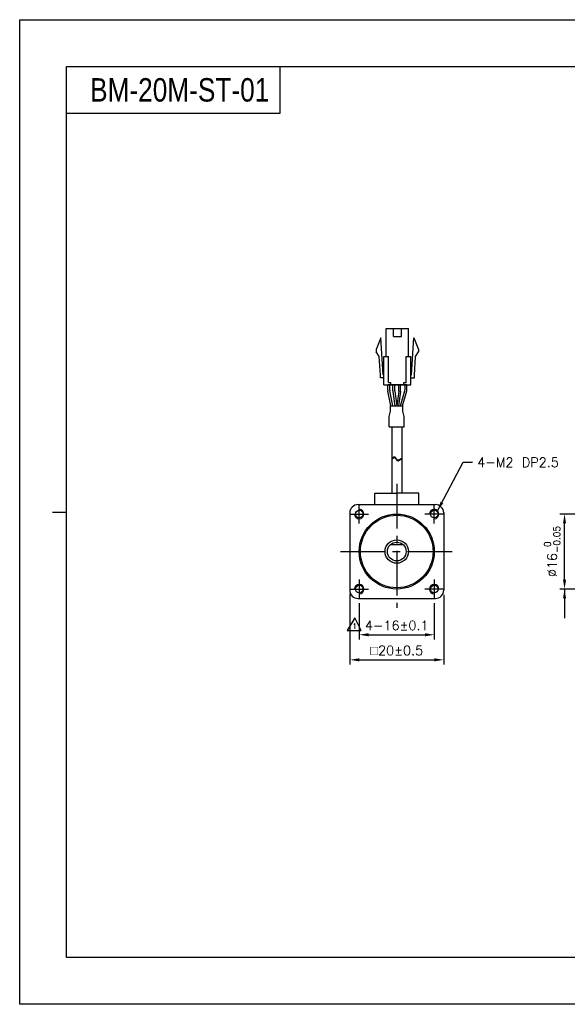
# Model space of a CAD drawing. Header units: millimetres. Extents: x 0 to 297, y 0 to 210.
# Tile 1 of 3: x 0 to 117, y 0 to 210. Entities that reach past the tile are written whole.
import ezdxf

# ---------------------------------------------------------------- set-up
doc = ezdxf.new("R2010")
doc.units = ezdxf.units.MM
doc.header["$PDSIZE"] = -1
doc.linetypes.add('CENTER2', pattern=[28.575, 19.05, -3.175, 3.175, -3.175])
doc.layers.add('SHEET', color=1, linetype='Continuous')
doc.styles.add('H', font='txt')
doc.styles.add('SHEET1', font='ROMANS.SHX', dxfattribs={"width": 0.8, "height": 3})
doc.styles.get("Standard").update_dxf_attribs({"font": 'txt.shx', "bigfont": 'whgtxt.shx'})
doc.dimstyles.new('ISO-25', dxfattribs={"dimtxt": 2.5, "dimasz": 2.5, "dimexe": 1.25, "dimexo": 0.625, "dimtad": 1, "dimtxsty": 'Standard', "dimcen": 2.5, "dimadec": 0, "dimazin": 0, "dimtfac": 1, "dimtmove": 0, "dimatfit": 3, "dimfxl": 0, "dimarcsym": 0})

# ---------------------------------------------------------------- blocks, each defined once
blk = doc.blocks.new('*D7')
at = {"color": 8, "lineweight": -2}
for p, q in [((72.35, 85.57), (72.35, 77.82)), ((88.35, 85.57), (88.35, 77.82)), ((74.35, 78.82), (86.35, 78.82))]:
    blk.add_line(p, q, dxfattribs=at)
at = {"color": 8}
for points in [[(74.35, 79.15), (74.35, 78.48), (72.35, 78.82)], [(86.35, 79.15), (86.35, 78.48), (88.35, 78.82)]]:
    blk.add_solid(points, dxfattribs=at)
at = {"layer": 'Defpoints', "color": 0}
for p in [(72.35, 86.57), (88.35, 86.57), (88.35, 78.82)]:
    blk.add_point(p, dxfattribs=at)
at = {"color": 3, "insert": (80.35, 80.82), "char_height": 2, "attachment_point": 5}
blk.add_mtext('\\A1;4-16±0.1', dxfattribs=at)
blk = doc.blocks.new('*D8')
at = {"color": 8, "lineweight": -2}
for p, q in [((70.35, 87.57), (70.35, 72.47)), ((90.35, 87.32), (90.35, 72.47)), ((72.35, 73.47), (88.35, 73.47))]:
    blk.add_line(p, q, dxfattribs=at)
at = {"color": 8}
for points in [[(72.35, 73.8), (72.35, 73.14), (70.35, 73.47)], [(88.35, 73.8), (88.35, 73.14), (90.35, 73.47)]]:
    blk.add_solid(points, dxfattribs=at)
at = {"layer": 'Defpoints', "color": 0}
for p in [(70.35, 88.57), (90.35, 88.32), (90.35, 73.47)]:
    blk.add_point(p, dxfattribs=at)
at = {"color": 3, "insert": (80.35, 75.47), "char_height": 2, "attachment_point": 5}
blk.add_mtext('\\A1;{\\Famgdt|c129;o}20±0.5', dxfattribs=at)
blk = doc.blocks.new('*D11')
at = {"color": 8, "lineweight": -2}
for p, q in [((143.3, 104.57), (115.1, 104.57)), ((116.1, 90.57), (116.1, 102.57)), ((143.3, 88.57), (115.1, 88.57))]:
    blk.add_line(p, q, dxfattribs=at)
at = {"color": 8}
for points in [[(115.77, 102.57), (116.43, 102.57), (116.1, 104.57)], [(115.77, 90.57), (116.43, 90.57), (116.1, 88.57)]]:
    blk.add_solid(points, dxfattribs=at)
at = {"layer": 'Defpoints', "color": 0}
for p in [(116.1, 104.57), (144.3, 104.57), (144.3, 88.57)]:
    blk.add_point(p, dxfattribs=at)
at = {"color": 3, "insert": (113.47, 96.57), "char_height": 2, "attachment_point": 5, "rotation": 90}
blk.add_mtext('\\A1;%%C16{\\H1.400000;\\S 0^ -0.05;}', dxfattribs=at)

msp = doc.modelspace()

# ---------------------------------------------------------------- linework, layer by layer
for p, q in [((55.3978, 200), (55.3978, 190)), ((55.3978, 190), (10, 190)), ((78.1015, 138.1421), (78.1015, 144.1421)), ((79.6265, 142.4421), (79.6265, 144.1421)), ((81.3265, 142.4421), (81.3265, 144.1421)), ((82.8515, 138.1421), (82.8515, 144.1421)), ((76.9765, 142.1421), (75.9765, 139.6421)), ((77.4515, 134.2421), (76.9765, 142.1421)), ((83.5015, 134.2421), (83.9765, 142.1421)), ((83.9765, 142.1421), (84.9765, 139.6421)), ((75.9765, 139.6421), (75.9765, 139.1421)), ((76.6151, 138.1561), (75.9765, 139.1421)), ((84.338, 138.1561), (84.9765, 139.1421)), ((84.9765, 139.6421), (84.9765, 139.1421)), ((76.8526, 134.2061), (76.6151, 138.1561)), ((77.6015, 132.1421), (77.6015, 138.1421)), ((78.6015, 132.6421), (78.6015, 138.1421)), ((82.3515, 132.6421), (82.3515, 138.1421)), ((83.3515, 132.1421), (83.3515, 138.1421)), ((84.1005, 134.2061), (84.338, 138.1561)), ((76.8515, 133.6421), (76.8515, 134.2421)), ((79.1015, 132.1421), (79.1015, 132.6421)), ((81.8515, 132.1421), (81.8515, 132.6421)), ((84.1015, 133.6421), (84.1015, 134.2421)), ((78.4484, 131.0022), (78.4484, 132.1421)), ((82.5047, 132.1421), (78.4484, 132.1421)), ((79.117, 127.6421), (78.4688, 130.8012)), ((78.8484, 131.0428), (78.8484, 132.1421)), ((79.5254, 127.6421), (78.8688, 130.8418)), ((81.1576, 127.6421), (82.0671, 130.8669)), ((81.5732, 127.6421), (82.4671, 130.8116)), ((82.1047, 131.1384), (82.1047, 132.1421)), ((82.5047, 131.083), (82.5047, 132.1421)), ((79.2711, 123.1499), (79.2711, 109.007)), ((81.4211, 123.1499), (81.4211, 109.007)), ((79.2711, 116.457), (79.6201, 116.7046)), ((79.2711, 116.29), (79.6201, 116.5376)), ((79.6201, 116.7046), (79.7391, 116.7562)), ((79.6201, 116.5376), (79.7391, 116.5892)), ((79.7391, 116.7562), (79.8512, 116.7628)), ((79.7391, 116.5892), (79.8512, 116.5958)), ((79.8512, 116.7628), (79.9287, 116.731)), ((79.8512, 116.5958), (79.9287, 116.564)), ((79.9287, 116.731), (80.0002, 116.6722)), ((79.9287, 116.564), (80.0002, 116.5052)), ((80.0002, 116.6722), (80.0684, 116.5945)), ((80.0002, 116.5052), (80.0684, 116.4275)), ((80.0684, 116.5945), (80.1364, 116.5055)), ((80.0684, 116.4275), (80.1364, 116.3385)), ((80.1364, 116.5055), (80.2074, 116.4133)), ((80.1364, 116.3385), (80.2074, 116.2463)), ((80.2074, 116.4133), (80.2975, 116.3104)), ((80.2074, 116.2463), (80.2975, 116.1434)), ((80.2975, 116.3104), (80.3942, 116.2209)), ((80.2975, 116.1434), (80.3942, 116.0539)), ((80.3942, 116.2209), (80.4957, 116.1521)), ((80.3942, 116.0539), (80.4957, 115.9851)), ((80.4957, 116.1521), (80.6004, 116.1109)), ((80.4957, 115.9851), (80.6004, 115.9439)), ((80.6004, 116.1109), (80.7069, 116.1046)), ((80.6004, 115.9439), (80.7069, 115.9376)), ((80.7069, 116.1046), (80.7986, 116.1307)), ((80.7069, 115.9376), (80.7986, 115.9637)), ((80.7986, 116.1307), (81.4211, 116.4854)), ((80.7986, 115.9637), (81.4211, 116.3184)), ((72.0961, 106.5699), (88.5961, 106.5699)), ((70.3461, 104.8199), (70.3461, 88.3199)), ((90.3461, 104.8199), (90.3461, 88.3199)), ((72.0961, 86.5699), (88.5961, 86.5699))]:
    msp.add_line(p, q)
at = {"color": 0}
for p, q in [((79.5165, 130.8448), (79.5165, 132.1421)), ((79.5252, 130.713), (79.9334, 127.6421)), ((79.9165, 130.8713), (79.9165, 132.1421)), ((79.9252, 130.7395), (80.3369, 127.6421)), ((80.7578, 130.7395), (80.346, 127.6421)), ((81.1578, 130.713), (80.7495, 127.6421)), ((80.7665, 130.8713), (80.7665, 132.1421)), ((81.1665, 130.8448), (81.1665, 132.1421)), ((78.7362, 125.3554), (79.0462, 126.5177)), ((79.0462, 127.6421), (81.6458, 127.6421)), ((79.0462, 126.5177), (79.0462, 127.6421)), ((81.6458, 126.5177), (81.6458, 127.6421)), ((81.956, 125.3547), (81.6458, 126.5177)), ((78.7362, 123.1499), (78.7362, 125.3554)), ((81.956, 123.1499), (81.956, 125.3547)), ((78.7362, 123.1499), (81.956, 123.1499))]:
    msp.add_line(p, q, dxfattribs=at)
at = {"color": 1, "linetype": 'CENTER2', "ltscale": 0.5}
for p, q in [((80.3461, 111.007), (80.3461, 84.5699)), ((72.3461, 102.5699), (72.3461, 106.5699)), ((88.3461, 102.5699), (88.3461, 106.5699)), ((70.3461, 104.5699), (74.3461, 104.5699)), ((90.3461, 104.5699), (86.3461, 104.5699)), ((68.3461, 96.5699), (92.3461, 96.5699)), ((72.3461, 90.5699), (72.3461, 86.5699)), ((88.3461, 90.5699), (88.3461, 86.5699)), ((70.3461, 88.5699), (74.3461, 88.5699)), ((90.3461, 88.5699), (86.3461, 88.5699))]:
    msp.add_line(p, q, dxfattribs=at)
at = {"color": 0, "linetype": 'ByBlock'}
for p, q in [((75.6625, 106.5699), (75.6625, 109.007)), ((75.6625, 109.007), (80.3461, 109.007)), ((85.0297, 109.007), (80.3461, 109.007)), ((85.0297, 106.5699), (85.0297, 109.007)), ((79.0232, 98.0699), (81.669, 98.0699))]:
    msp.add_line(p, q, dxfattribs=at)
at = {"color": 4}
msp.add_line((7, 105), (10, 105), dxfattribs=at)
at = {"color": 6}
msp.add_lwpolyline([(0, 210), (297, 210), (297, 0), (0, 0)], close=True, dxfattribs=at)
at = {"color": 4}
msp.add_lwpolyline([(10, 200), (287, 200), (287, 10), (10, 10)], close=True, dxfattribs=at)
for points in [[(78.1015, 144.1421), (82.8515, 144.1421)], [(79.6265, 142.4421), (81.3265, 142.4421)], [(77.6015, 138.1421), (78.6015, 138.1421)], [(82.3515, 138.1421), (83.3515, 138.1421)], [(77.6015, 133.6421), (76.8515, 133.6421)], [(77.6015, 133.6421), (76.8515, 133.6421)], [(77.6015, 134.2421), (77.4515, 134.2421)], [(78.6015, 132.6421), (79.1015, 132.6421)], [(81.8515, 132.6421), (82.3515, 132.6421)], [(83.3515, 134.2421), (83.5015, 134.2421)], [(83.3515, 133.6421), (84.1015, 133.6421)], [(83.3515, 133.6421), (84.1015, 133.6421)], [(77.6015, 132.1421), (83.3515, 132.1421)]]:
    msp.add_lwpolyline(points)
for centre, radius in [((72.3461, 104.5699), 0.8), ((88.3461, 104.5699), 0.8), ((80.3461, 96.5699), 8), ((80.3461, 96.5699), 7.7398), ((80.3461, 96.5699), 2.5), ((72.3461, 88.5699), 0.8), ((88.3461, 88.5699), 0.8)]:
    msp.add_circle(centre, radius)
at = {"color": 0, "linetype": 'ByBlock'}
msp.add_circle((80.3461, 96.5699), 2, dxfattribs=at)
for centre, radius, start, end in [((79.4484, 131.0022), 1, 180, 191.595436), ((79.8484, 131.0428), 1, 180, 191.595436), ((81.1047, 131.1384), 1, 344.249037, 0), ((81.5047, 131.083), 1, 344.249037, 0), ((72.0961, 104.8199), 1.75, 90, 180), ((88.5961, 104.8199), 1.75, 0, 90), ((72.0961, 88.3199), 1.75, 180, 270), ((88.5961, 88.3199), 1.75, 270, 0)]:
    msp.add_arc(centre, radius, start, end)
at = {"color": 0}
for centre, start, end in [((80.5165, 130.8448), 180, 187.571875), ((80.9165, 130.8713), 180, 187.571875), ((79.7665, 130.8713), 352.428125, 0), ((80.1665, 130.8448), 352.428125, 0)]:
    msp.add_arc(centre, 1, start, end, dxfattribs=at)
at = {"color": 1}
for centre, start, end in [((72.3461, 104.5699), 180, 90), ((88.3461, 104.5699), 270, 180), ((72.3461, 88.5699), 270, 180), ((88.3461, 88.5699), 0, 270)]:
    msp.add_arc(centre, 1, start, end, dxfattribs=at)
at = {"layer": 'SHEET', "color": 1, "linetype": 'Continuous'}
for p, q in [((71.3787, 82.4348), (69.7911, 79.73)), ((72.7899, 79.73), (71.3787, 82.4348)), ((69.7911, 79.73), (72.7899, 79.73))]:
    msp.add_line(p, q, dxfattribs=at)

# ---------------------------------------------------------------- texts
at = {"insert": (15, 195), "char_height": 5, "attachment_point": 4, "style": 'H'}
msp.add_mtext_dynamic_manual_height_columns('{\\fArial|b0|i0|c0|p34;\\W0.8;BM-20M-ST-01}', width=125.985451, gutter_width=12.5, heights=[0], dxfattribs=at)
at = {"color": 3, "insert": (97.5009, 116.5946), "char_height": 2, "attachment_point": 1}
msp.add_mtext('\\A1;4-M2 DP2.5', dxfattribs=at)
at = {"layer": 'SHEET', "style": 'SHEET1', "width": 0.8}
msp.add_text('1', height=1.125, dxfattribs=at).set_placement((70.9097, 80.0998))

# ---------------------------------------------------------------- dimensions: what is measured, and where the dimension line sits
dim = msp.add_linear_dim(base=(116.0988, 104.5699), p1=(144.3016, 88.5699), p2=(144.3016, 104.5699), angle=90, text='%%C<>', dimstyle='ISO-25', override={"dimtxt": 2, "dimasz": 2, "dimexe": 1, "dimexo": 1, "dimgap": 1, "dimdec": 3, "dimzin": 9, "dimdsep": 46, "dimcen": 0, "dimclrd": 8, "dimclre": 8, "dimclrt": 3, "dimadec": 3, "dimazin": 2, "dimtol": 1, "dimtm": 0.05, "dimtfac": 0.7, "dimtdec": 3, "dimfxl": 0.6, "dimtolj": 1, "dimtzin": 9, "dimarcsym": 1})
dim.commit()
dim.dimension.update_dxf_attribs({"geometry": '*D11', "text_midpoint": (113.4655, 96.5699)})
dim = msp.add_linear_dim(base=(90.3461, 73.4701), p1=(70.3461, 88.5699), p2=(90.3461, 88.3199), text='{\\Famgdt|c129;o}<>', dimstyle='ISO-25', override={"dimtxt": 2, "dimasz": 2, "dimexe": 1, "dimexo": 1, "dimgap": 1, "dimdec": 3, "dimzin": 9, "dimdsep": 46, "dimcen": 0, "dimclrd": 8, "dimclre": 8, "dimclrt": 3, "dimadec": 3, "dimazin": 2, "dimtol": 1, "dimtp": 0.5, "dimtm": 0.5, "dimtdec": 3, "dimfxl": 0.6, "dimtolj": 1, "dimtzin": 9, "dimarcsym": 1})
dim.commit()
dim.dimension.update_dxf_attribs({"geometry": '*D8', "text_midpoint": (80.3461, 75.4701)})
dim = msp.add_linear_dim(base=(88.3461, 78.8181), p1=(72.3461, 86.5699), p2=(88.3461, 86.5699), text='4-<>', dimstyle='ISO-25', override={"dimtxt": 2, "dimasz": 2, "dimexe": 1, "dimexo": 1, "dimgap": 1, "dimdec": 3, "dimzin": 9, "dimdsep": 46, "dimcen": 0, "dimclrd": 8, "dimclre": 8, "dimclrt": 3, "dimadec": 3, "dimazin": 2, "dimtol": 1, "dimtp": 0.1, "dimtm": 0.1, "dimtdec": 3, "dimfxl": 0.6, "dimtolj": 1, "dimtzin": 9, "dimarcsym": 1})
dim.commit()
dim.dimension.update_dxf_attribs({"geometry": '*D7', "text_midpoint": (80.3461, 78.8181), "dimtype": 160})

# ---------------------------------------------------------------- leaders
at = {"annotation_type": 0, "has_hookline": 1, "hookline_direction": 0, "text_width": 17.2917}
msp.add_leader([(89.0532, 105.277), (94.5009, 115.5946), (96.5009, 115.5946)], dimstyle='ISO-25', override={"dimtxt": 2, "dimasz": 2, "dimexe": 1, "dimexo": 1, "dimgap": 1, "dimtad": 0, "dimdec": 3, "dimzin": 9, "dimdsep": 46, "dimcen": 0, "dimclrd": 8, "dimclre": 8, "dimclrt": 3, "dimadec": 3, "dimazin": 2, "dimtdec": 3, "dimfxl": 0.6, "dimtolj": 1, "dimtzin": 1, "dimarcsym": 1}, dxfattribs=at)
msp.add_leader([(116.0988, 88.5699), (116.0988, 82.3216)], dimstyle='ISO-25', override={"dimtxt": 2, "dimasz": 2, "dimexe": 1, "dimexo": 1, "dimgap": 1, "dimtad": 0, "dimdec": 3, "dimzin": 9, "dimdsep": 46, "dimcen": 0, "dimclrd": 8, "dimclre": 8, "dimclrt": 3, "dimadec": 3, "dimazin": 2, "dimtdec": 3, "dimfxl": 0.6, "dimtolj": 1, "dimtzin": 1, "dimarcsym": 1})

doc.saveas('drawing.dxf')
